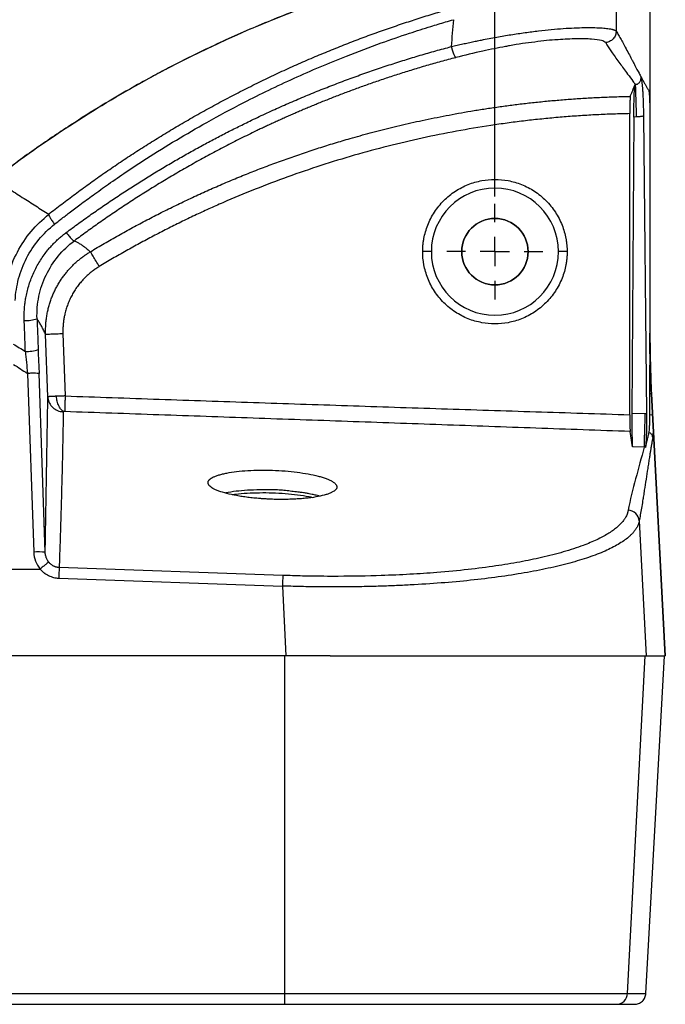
# Model space of a CAD drawing. Header units: millimetres. Extents: x 0 to 1118, y 0 to 848.
# Tile 10 of 17: x 536 to 648, y 368 to 539. Entities that reach past the tile are written whole.
import ezdxf

# ---------------------------------------------------------------- set-up
doc = ezdxf.new("R2010")
doc.units = ezdxf.units.MM
doc.linetypes.add('CENTERX2', pattern=[20.32, 12.7, -2.54, 2.54, -2.54])
doc.layers.add('CENTER', color=40, linetype='CENTERX2')
doc.layers.add('DIMENSIONS', color=140, linetype='Continuous', lineweight=25)
doc.styles.add('SLDTEXTSTYLE0', font='TXT', dxfattribs={"width": 0.75})
doc.dimstyles.new('SLDDIMSTYLE2', dxfattribs={"dimtxt": 10, "dimasz": 10, "dimexe": 0, "dimexo": 0.0625, "dimgap": 2.5, "dimtad": 0, "dimtih": 1, "dimtoh": 1, "dimdec": 1, "dimrnd": 1e-09, "dimzin": 4, "dimdsep": 46, "dimtxsty": 'SLDTEXTSTYLE0', "dimsah": 1, "dimcen": 0.09, "dimadec": 0, "dimazin": 1, "dimtfac": 1, "dimtdec": 1, "dimtofl": 0, "dimtmove": 0, "dimatfit": 3, "dimfxl": 0, "dimfrac": 2, "dimtolj": 1, "dimtzin": 12, "dimarcsym": 0})

# ---------------------------------------------------------------- blocks, each defined once
blk = doc.blocks.new('_D_3')
at = {"layer": 'DIMENSIONS'}
for p, q in [((208.36, 508.12), (208.36, 571.07)), ((618.36, 508.12), (618.36, 571.07)), ((396.74, 569.37), (393.69, 569.37)), ((393.69, 569.37), (393.69, 553.49)), ((429.99, 569.37), (433.03, 569.37)), ((433.03, 569.37), (433.03, 553.49)), ((208.36, 567.89), (388.62, 567.89)), ((618.36, 567.89), (438.11, 567.89)), ((393.69, 553.49), (396.74, 553.49)), ((433.03, 553.49), (429.99, 553.49))]:
    blk.add_line(p, q, dxfattribs=at)
for points in [[(208.36, 567.89), (218.36, 566.36), (218.36, 569.43)], [(618.36, 567.89), (608.36, 569.43), (608.36, 566.36)]]:
    blk.add_solid(points, dxfattribs=at)
at = {"layer": 'DIMENSIONS', "char_height": 10, "attachment_point": 1, "style": 'SLDTEXTSTYLE0'}
for s, insert in [('410.0', (396.74, 584.29)), ('16.14', (396.74, 566.38))]:
    blk.add_mtext(s, dxfattribs=dict(at, insert=insert))
blk = doc.blocks.new('SW_CENTERMARKSYMBOL_1')
at = {"layer": 'CENTER', "color": 0}
for p, q in [((0, 5.08), (0, 8.29)), ((0, 0), (0, 2.54)), ((-5.08, 0), (-8.29, 0)), ((0, 0), (-2.54, 0)), ((0, 0), (0, -2.54)), ((0, 0), (2.54, 0)), ((5.08, 0), (8.29, 0)), ((0, -5.08), (0, -8.29))]:
    blk.add_line(p, q, dxfattribs=at)

msp = doc.modelspace()

# ---------------------------------------------------------------- linework, layer by layer
for p, q in [((645.2, 551.45), (645.2, 484.43)), ((641.71, 470.33), (641.71, 522.45)), ((642.4, 521.87), (642.05, 470.61)), ((642.83, 521.88), (642.4, 521.87)), ((644.07, 522.01), (644.6, 470.52)), ((645.17, 522.48), (645.17, 484.43)), ((607.36, 498.56), (605.86, 498.56)), ((630.86, 498.56), (629.36, 498.56)), ((540.99, 473.43), (540.6, 484.28)), ((543.6, 484.39), (543.98, 473.58)), ((645.45, 473.96), (645.17, 484.43)), ((645.17, 484.43), (645.2, 484.43)), ((645.2, 484.43), (645.2, 484.43)), ((539.31, 481.61), (539.33, 480.9)), ((539.33, 480.9), (539.46, 477.45)), ((537.46, 477.48), (538.53, 446.54)), ((540.53, 446.51), (539.46, 477.45)), ((645.45, 473.96), (645.14, 473.94)), ((645.45, 473.96), (645.64, 470.29)), ((645.47, 473.96), (645.45, 473.96)), ((647.86, 428.56), (645.47, 473.96)), ((645.47, 473.96), (647.85, 428.56)), ((645.47, 473.96), (645.47, 473.96)), ((642.05, 470.61), (644.34, 470.53)), ((645.64, 470.29), (645.13, 470.26)), ((642.18, 464.77), (641.79, 467.42)), ((644.17, 464.7), (642.18, 464.77)), ((643.35, 451.94), (644.52, 428.56)), ((532.66, 443.62), (539.65, 443.62)), ((581.65, 442.51), (542.95, 443.88)), ((542.88, 442.03), (581.59, 440.66)), ((581.59, 440.66), (582.19, 428.56)), ((582, 428.56), (244.72, 428.56)), ((582, 370.16), (582, 428.56)), ((589.86, 428.56), (582, 428.56)), ((589.86, 428.56), (644.52, 428.56)), ((641.33, 370.16), (644.39, 428.56)), ((644.5, 370.15), (647.73, 428.56)), ((644.5, 370.16), (647.73, 428.56)), ((644.52, 428.56), (647.85, 428.56)), ((446.36, 370.16), (582, 370.16)), ((582, 370.16), (641.33, 370.16)), ((582, 368.26), (582, 370.16)), ((641.33, 370.16), (644.5, 370.16)), ((644.5, 370.15), (644.5, 370.16)), ((244.72, 368.26), (582, 368.26)), ((639.34, 368.26), (642.51, 368.26))]:
    msp.add_line(p, q)
for centre, radius, start, end in [((618.36, 498.56), 11, 0, 180), ((618.36, 498.56), 5.75, 0, 180), ((618.36, 498.56), 11, 180, 0), ((618.36, 498.56), 5.75, 180, 0), ((537.28, 492.38), 5.73, 266.2258, 288.7036), ((537.48, 486.66), 5.37, 265.8446, 289.8627), ((641.36, 451.79), 2, 4.4011, 88.1409), ((539.37, 436.68), 9.9, 83.2314, 94.8201), ((942.48, 428.21), 399.84, 177.7544, 178.0186), ((981.19, 426.84), 399.84, 177.7544, 178.0186), ((639.34, 370.26), 2, 270.0366, 357.0419)]:
    msp.add_arc(centre, radius, start, end)
for centre, major_axis, ratio, start_param, end_param in [((645.17, 460.08), (0, 19.11), 0.002739, 0.759134, 1.009), ((642.22, 469.64), (0, 5), 0.034894, 1.376347, 2.913529)]:
    msp.add_ellipse(centre, major_axis=major_axis, ratio=ratio, start_param=start_param, end_param=end_param)
for points, knots in [([(531.65, 511.11), (539.64, 517.23), (548.08, 522.78), (565.68, 532.59), (574.83, 536.85), (603.09, 547.58), (622.96, 551.98), (643.05, 553.44)], [0, 0, 0, 0, 0.25, 0.25, 0.5, 0.5, 1, 1, 1, 1]), ([(641.64, 553.28), (639.41, 553.09), (634.85, 552.71), (628.4, 551.85), (622.65, 550.94), (617.98, 550.06), (614, 549.24), (610.3, 548.4), (604.36, 546.94), (596.21, 544.64), (586.51, 541.34), (577.52, 537.79), (569.47, 534.2), (563.32, 531.14), (558.62, 528.64), (554.78, 526.5), (550.09, 523.74), (544.58, 520.28), (538.51, 516.21), (534.39, 513.13), (532.3, 511.57)], [0, 0, 0, 0, 0.0566837, 0.1155528, 0.1646197, 0.2038846, 0.2356833, 0.2674377, 0.2996982, 0.390386, 0.4814225, 0.5586697, 0.6347674, 0.7041956, 0.7324309, 0.7693583, 0.815249, 0.8701021, 0.9339171, 1, 1, 1, 1]), ([(639.34, 545.49), (639.34, 544.01), (639.35, 541.09), (639.35, 538.17), (639.35, 536.73)], [0, 0, 0, 0, 0.506852, 1, 1, 1, 1]), ([(541.13, 505.04), (541.51, 505.34), (542.26, 505.93), (543.4, 506.8), (544.55, 507.67), (545.71, 508.54), (546.88, 509.4), (548.07, 510.26), (549.26, 511.12), (550.47, 511.97), (551.7, 512.81), (552.93, 513.65), (554.17, 514.49), (555.43, 515.32), (556.7, 516.14), (557.98, 516.96), (559.27, 517.77), (560.58, 518.58), (561.9, 519.38), (563.22, 520.17), (564.57, 520.96), (565.92, 521.74), (567.28, 522.51), (568.66, 523.28), (570.05, 524.04), (571.45, 524.79), (572.87, 525.53), (574.78, 526.52), (577.18, 527.72), (580.06, 529.11), (582.94, 530.44), (585.81, 531.71), (588.66, 532.92), (591.5, 534.07), (594.32, 535.17), (597.13, 536.22), (599.92, 537.21), (602.69, 538.15), (605.43, 539.04), (608.16, 539.88), (609.97, 540.41), (610.88, 540.67)], [0, 0, 0, 0, 0.01812, 0.036331, 0.05463, 0.07302, 0.091499, 0.110068, 0.128726, 0.147474, 0.166312, 0.185239, 0.204255, 0.223362, 0.242558, 0.261843, 0.281218, 0.300683, 0.320237, 0.33988, 0.359613, 0.379436, 0.399348, 0.419349, 0.43944, 0.45962, 0.47989, 0.500249, 0.541375, 0.582054, 0.622285, 0.662069, 0.701406, 0.740296, 0.778738, 0.816734, 0.854282, 0.891383, 0.928036, 0.964242, 1, 1, 1, 1]), ([(542.15, 503.31), (542.51, 503.6), (543.36, 504.26), (544.82, 505.39), (546.67, 506.79), (548.93, 508.44), (551.59, 510.34), (554.67, 512.45), (560.27, 516.14), (567.05, 520.2), (575.59, 524.79), (583.63, 528.68), (591.59, 532.05), (598.28, 534.57), (603.16, 536.25), (606.89, 537.44), (609.43, 538.21), (610.73, 538.59), (611.18, 538.72)], [0, 0, 0, 0, 0.0176084, 0.0412715, 0.07099, 0.1067641, 0.1485937, 0.1964786, 0.2504193, 0.4062623, 0.4998869, 0.6231198, 0.7493995, 0.831723, 0.8979464, 0.9480679, 0.9820858, 1, 1, 1, 1]), ([(611.18, 538.72), (611.11, 537.93), (610.98, 536.38), (610.86, 534.82), (610.8, 534.05)], [0, 0, 0, 0, 0.505936, 1, 1, 1, 1]), ([(610.8, 534.05), (610.97, 534.09), (611.31, 534.17), (611.81, 534.29), (612.31, 534.4), (612.8, 534.52), (613.28, 534.62), (613.76, 534.73), (614.23, 534.83), (614.69, 534.93), (615.15, 535.02), (615.59, 535.11), (616.77, 535.35), (618.63, 535.7), (621.16, 536.13), (623.59, 536.49), (625.93, 536.79), (628.15, 537.02), (630.22, 537.2), (632.14, 537.31), (633.86, 537.36), (635.39, 537.36), (636.68, 537.31), (637.75, 537.22), (638.38, 537.12), (638.73, 537.04), (638.9, 536.99), (639.06, 536.93), (639.19, 536.87), (639.29, 536.81), (639.33, 536.76), (639.35, 536.73)], [0, 0, 0, 0, 0.012564, 0.024968, 0.037205, 0.049269, 0.061152, 0.072848, 0.084351, 0.095654, 0.106752, 0.117638, 0.128308, 0.192839, 0.254053, 0.316427, 0.378051, 0.439494, 0.501275, 0.562276, 0.624676, 0.685509, 0.748869, 0.809394, 0.873987, 0.892914, 0.912733, 0.933401, 0.95487, 0.977088, 1, 1, 1, 1]), ([(629.3, 535.25), (629.25, 535.25), (628.11, 535.2), (625.25, 534.86), (622.2, 534.46), (620.45, 534.11), (620.22, 534.06)], [0, 0, 0, 0, 0.020025, 0.475044, 0.93167, 1, 1, 1, 1]), ([(637.54, 534.75), (637.36, 534.88), (637, 535.14), (635.21, 535.37), (632.69, 535.45), (630.41, 535.32), (629.3, 535.25)], [0, 0, 0, 0, 0.255392, 0.510458, 0.762133, 1, 1, 1, 1]), ([(639.35, 536.73), (639.35, 536.51), (639.31, 536.28), (639.14, 535.82), (639.01, 535.59), (638.66, 535.21), (638.45, 535.05), (638, 534.83), (637.76, 534.77), (637.54, 534.75)], [0, 0, 0, 0, 0.25, 0.25, 0.5, 0.5, 0.75, 0.75, 1, 1, 1, 1]), ([(639.35, 536.73), (639.42, 536.62), (639.56, 536.39), (639.77, 536.03), (639.98, 535.66), (640.2, 535.27), (640.52, 534.7), (640.95, 533.9), (641.48, 532.91), (641.94, 532.04), (642.3, 531.35), (642.73, 530.53), (643.13, 529.78), (643.48, 529.12), (643.6, 528.91), (643.65, 528.81)], [0, 0, 0, 0, 0.047207, 0.095863, 0.145968, 0.197523, 0.250526, 0.367399, 0.50105, 0.620495, 0.685171, 0.753151, 0.922776, 0.961952, 1, 1, 1, 1]), ([(544.16, 501.87), (544.52, 502.14), (545.24, 502.68), (546.33, 503.47), (547.41, 504.25), (548.5, 505.02), (549.59, 505.79), (550.69, 506.54), (551.78, 507.28), (552.87, 508.01), (553.97, 508.73), (555.06, 509.45), (556.16, 510.15), (557.26, 510.84), (558.35, 511.52), (559.45, 512.2), (560.55, 512.86), (561.65, 513.51), (562.75, 514.16), (563.85, 514.79), (564.95, 515.41), (566.05, 516.03), (567.15, 516.64), (568.24, 517.23), (569.34, 517.82), (570.44, 518.4), (571.54, 518.97), (572.64, 519.53), (573.73, 520.08), (574.83, 520.62), (576.44, 521.41), (578.58, 522.42), (581.25, 523.64), (583.93, 524.81), (586.61, 525.93), (589.3, 527.01), (591.98, 528.04), (594.67, 529.03), (597.36, 529.98), (600.05, 530.88), (602.74, 531.74), (605.43, 532.55), (608.11, 533.33), (609.91, 533.81), (610.8, 534.05)], [0, 0, 0, 0, 0.018118, 0.036171, 0.054159, 0.072083, 0.089942, 0.107737, 0.125468, 0.143136, 0.16074, 0.178281, 0.195759, 0.213174, 0.230527, 0.247817, 0.265044, 0.282209, 0.299311, 0.316351, 0.333329, 0.350245, 0.367098, 0.38389, 0.40062, 0.417288, 0.433894, 0.450438, 0.466921, 0.483343, 0.499703, 0.53932, 0.578744, 0.617977, 0.65702, 0.695873, 0.734538, 0.773015, 0.811306, 0.849412, 0.887333, 0.925071, 0.962626, 1, 1, 1, 1]), ([(610.8, 534.05), (610.82, 534.01), (610.84, 533.91), (610.88, 533.78), (610.92, 533.64), (610.96, 533.51), (611, 533.38), (611.04, 533.26), (611.08, 533.14), (611.12, 533.03), (611.16, 532.93), (611.2, 532.83), (611.27, 532.66), (611.35, 532.48), (611.43, 532.35), (611.47, 532.27), (611.51, 532.21), (611.55, 532.17), (611.57, 532.17), (611.58, 532.16)], [0, 0, 0, 0, 0.0472512, 0.0946018, 0.1418923, 0.1889624, 0.2356537, 0.2818125, 0.3272927, 0.3719576, 0.4156819, 0.4583529, 0.4998716, 0.6552822, 0.7498802, 0.7929429, 0.8750126, 0.9449136, 1, 1, 1, 1]), ([(620.22, 534.06), (618.9, 533.82), (616.03, 533.28), (613.14, 532.56), (611.58, 532.16)], [0, 0, 0, 0, 0.458082, 1, 1, 1, 1]), ([(637.54, 534.75), (637.61, 534.63), (637.75, 534.39), (637.97, 534.04), (638.2, 533.68), (638.43, 533.32), (638.8, 532.78), (639.31, 532.06), (639.97, 531.16), (640.65, 530.25), (641.42, 529.21), (642.09, 528.29), (642.52, 527.69), (642.64, 527.51)], [0, 0, 0, 0, 0.049123, 0.098244, 0.147361, 0.196476, 0.245588, 0.371729, 0.497911, 0.618925, 0.751192, 0.926047, 1, 1, 1, 1]), ([(611.58, 532.16), (611.15, 532.05), (610.29, 531.82), (609.03, 531.47), (607.77, 531.12), (606.54, 530.77), (605.32, 530.41), (604.13, 530.04), (602.95, 529.68), (601.79, 529.31), (600.64, 528.94), (599.52, 528.57), (598.41, 528.19), (597.32, 527.82), (596.25, 527.44), (595.2, 527.07), (594.16, 526.69), (593.15, 526.31), (592.15, 525.94), (591.16, 525.56), (590.2, 525.19), (589.25, 524.81), (588.32, 524.44), (587.4, 524.06), (586.51, 523.69), (585.63, 523.33), (584.77, 522.96), (583.92, 522.6), (583.09, 522.23), (582.28, 521.88), (581.49, 521.52), (580.71, 521.17), (579.95, 520.82), (579.2, 520.47), (578.47, 520.13), (577.76, 519.8), (576.38, 519.14), (574.34, 518.14), (571.67, 516.78), (569.05, 515.39), (566.48, 513.98), (563.96, 512.54), (561.49, 511.09), (559.07, 509.61), (556.7, 508.12), (554.38, 506.61), (552.11, 505.09), (549.88, 503.56), (547.71, 502.01), (546.29, 500.96), (545.58, 500.44)], [0, 0, 0, 0, 0.018101, 0.035978, 0.053632, 0.071061, 0.088267, 0.105249, 0.122007, 0.138541, 0.154851, 0.170937, 0.186798, 0.202436, 0.217849, 0.233038, 0.248003, 0.262744, 0.27726, 0.291551, 0.305618, 0.319461, 0.333079, 0.346472, 0.359641, 0.372585, 0.385304, 0.397798, 0.410068, 0.422113, 0.433933, 0.445529, 0.456899, 0.468045, 0.478966, 0.489661, 0.500132, 0.541298, 0.582014, 0.622278, 0.662089, 0.701448, 0.740354, 0.778807, 0.816806, 0.854352, 0.891443, 0.928082, 0.964267, 1, 1, 1, 1]), ([(642.64, 527.51), (642.67, 527.51), (642.72, 527.51), (642.79, 527.52), (642.85, 527.53), (642.94, 527.55), (643.04, 527.58), (643.19, 527.66), (643.34, 527.79), (643.47, 527.96), (643.57, 528.15), (643.63, 528.36), (643.66, 528.56), (643.66, 528.71), (643.65, 528.78), (643.65, 528.81)], [0, 0, 0, 0, 0.029116, 0.055418, 0.078902, 0.099648, 0.144749, 0.197007, 0.298196, 0.421468, 0.53864, 0.687164, 0.83688, 0.944682, 1, 1, 1, 1]), ([(643.65, 528.81), (643.74, 528.64), (643.93, 528.3), (644.21, 527.8), (644.47, 527.33), (644.73, 526.89), (644.9, 526.6), (644.98, 526.47)], [0, 0, 0, 0, 0.2129418, 0.419412, 0.6194112, 0.8129402, 1, 1, 1, 1]), ([(643.65, 528.81), (643.65, 528.8), (643.66, 528.79), (643.67, 528.75), (643.68, 528.7), (643.69, 528.64), (643.7, 528.57), (643.72, 528.49), (643.73, 528.4), (643.75, 528.23), (643.78, 528.04), (643.82, 527.7), (643.87, 527.24), (643.92, 526.6), (643.95, 526.07), (643.97, 525.69), (643.99, 525.29), (644.01, 524.88), (644.03, 524.44), (644.04, 523.99), (644.05, 523.52), (644.06, 523.04), (644.07, 522.53), (644.07, 522.19), (644.07, 522.01)], [0, 0, 0, 0, 0.0164142, 0.0340253, 0.0528673, 0.072968, 0.0943501, 0.1170327, 0.1410317, 0.1663605, 0.2371779, 0.2747501, 0.409204, 0.5289956, 0.5784664, 0.6267994, 0.6742077, 0.720917, 0.7671632, 0.8131897, 0.8592429, 0.9055691, 0.9524101, 1, 1, 1, 1]), ([(641.8, 525.44), (641.87, 525.61), (642.01, 525.95), (642.16, 526.34), (642.26, 526.6), (642.33, 526.77), (642.42, 526.99), (642.52, 527.21), (642.59, 527.38), (642.63, 527.47), (642.64, 527.51)], [0, 0, 0, 0, 0.250399, 0.501051, 0.563434, 0.625838, 0.750315, 0.874628, 0.9449, 1, 1, 1, 1]), ([(642.4, 521.87), (642.4, 521.96), (642.4, 522.13), (642.41, 522.4), (642.41, 522.66), (642.41, 522.93), (642.42, 523.19), (642.42, 523.46), (642.42, 523.72), (642.43, 524.04), (642.44, 524.45), (642.45, 524.98), (642.47, 525.41), (642.48, 525.87), (642.5, 526.27), (642.52, 526.67), (642.54, 526.95), (642.57, 527.16), (642.59, 527.31), (642.61, 527.4), (642.63, 527.47), (642.64, 527.5), (642.64, 527.51)], [0, 0, 0, 0, 0.02956, 0.059599, 0.090104, 0.121062, 0.152457, 0.18427, 0.216482, 0.249072, 0.304937, 0.373644, 0.465376, 0.498213, 0.597878, 0.676603, 0.747364, 0.81079, 0.872083, 0.914003, 0.95668, 1, 1, 1, 1]), ([(642.64, 527.51), (642.64, 527.5), (642.65, 527.48), (642.65, 527.45), (642.65, 527.4), (642.65, 527.34), (642.66, 527.27), (642.66, 527.2), (642.67, 527.11), (642.67, 527.02), (642.67, 526.91), (642.68, 526.8), (642.68, 526.68), (642.69, 526.55), (642.69, 526.42), (642.7, 526.28), (642.7, 526.13), (642.71, 525.98), (642.71, 525.82), (642.72, 525.66), (642.72, 525.49), (642.73, 525.32), (642.74, 525.15), (642.74, 524.97), (642.75, 524.8), (642.75, 524.62), (642.76, 524.44), (642.76, 524.26), (642.77, 524.08), (642.77, 523.9), (642.78, 523.72), (642.78, 523.55), (642.79, 523.37), (642.79, 523.2), (642.8, 523.02), (642.8, 522.85), (642.81, 522.68), (642.81, 522.52), (642.82, 522.36), (642.82, 522.2), (642.82, 522.04), (642.83, 521.93), (642.83, 521.88)], [0, 0, 0, 0, 0.029456, 0.058953, 0.088466, 0.117969, 0.147434, 0.176836, 0.206147, 0.235342, 0.264395, 0.293282, 0.321978, 0.35046, 0.378705, 0.406691, 0.434398, 0.461807, 0.488898, 0.515656, 0.542064, 0.568107, 0.593772, 0.619047, 0.64392, 0.668382, 0.692425, 0.716041, 0.739223, 0.761966, 0.784267, 0.806122, 0.827528, 0.848484, 0.868989, 0.889044, 0.90865, 0.927807, 0.946518, 0.964785, 0.982611, 1, 1, 1, 1]), ([(548.34, 498.55), (548.74, 498.79), (549.55, 499.27), (550.76, 499.98), (551.97, 500.68), (553.19, 501.38), (554.42, 502.06), (555.65, 502.73), (556.89, 503.4), (558.13, 504.05), (559.37, 504.7), (560.62, 505.34), (561.88, 505.96), (563.14, 506.58), (564.41, 507.19), (565.68, 507.79), (566.95, 508.38), (568.23, 508.96), (569.51, 509.53), (570.8, 510.09), (572.1, 510.65), (573.39, 511.19), (574.69, 511.72), (576, 512.24), (577.31, 512.76), (578.62, 513.26), (579.94, 513.75), (581.26, 514.24), (582.58, 514.71), (583.91, 515.18), (585.24, 515.63), (586.57, 516.07), (587.91, 516.51), (589.25, 516.93), (590.6, 517.35), (591.95, 517.75), (593.42, 518.18), (595.03, 518.64), (596.8, 519.12), (598.61, 519.59), (600.46, 520.06), (602.37, 520.51), (604.32, 520.96), (606.31, 521.4), (608.36, 521.82), (610.45, 522.22), (612.58, 522.61), (614.77, 522.99), (617, 523.34), (619.27, 523.67), (621.59, 523.98), (623.96, 524.27), (626.38, 524.53), (628.84, 524.76), (631.34, 524.96), (633.9, 525.14), (636.49, 525.27), (639.13, 525.38), (640.91, 525.42), (641.8, 525.44)], [0, 0, 0, 0, 0.014261, 0.028523, 0.042786, 0.057051, 0.071317, 0.085585, 0.099854, 0.114124, 0.128396, 0.142669, 0.156944, 0.17122, 0.185497, 0.199776, 0.214056, 0.228337, 0.24262, 0.256905, 0.27119, 0.285477, 0.299766, 0.314056, 0.328347, 0.34264, 0.356934, 0.371229, 0.385526, 0.399824, 0.414123, 0.428424, 0.442726, 0.45703, 0.471335, 0.485641, 0.499949, 0.518112, 0.536709, 0.555742, 0.575209, 0.595112, 0.615449, 0.636222, 0.657429, 0.679072, 0.70115, 0.723662, 0.74661, 0.769992, 0.79381, 0.818062, 0.84275, 0.867872, 0.893429, 0.919421, 0.945846, 0.972706, 1, 1, 1, 1]), ([(641.8, 525.44), (641.8, 525.44), (641.8, 525.43), (641.79, 525.4), (641.78, 525.36), (641.78, 525.3), (641.77, 525.23), (641.76, 525.1), (641.75, 524.87), (641.73, 524.53), (641.72, 524.17), (641.72, 523.83), (641.71, 523.48), (641.71, 523.13), (641.71, 522.79), (641.71, 522.56), (641.71, 522.45)], [0, 0, 0, 0, 0.035072, 0.072727, 0.11303, 0.156032, 0.201764, 0.250229, 0.374228, 0.500059, 0.591649, 0.680673, 0.766462, 0.848497, 0.926415, 1, 1, 1, 1]), ([(644.98, 526.47), (644.98, 526.46), (644.99, 526.44), (645, 526.41), (645.01, 526.37), (645.02, 526.31), (645.03, 526.25), (645.04, 526.17), (645.06, 526.06), (645.07, 525.91), (645.09, 525.7), (645.1, 525.47), (645.12, 525.2), (645.13, 524.91), (645.14, 524.6), (645.15, 524.26), (645.16, 523.92), (645.16, 523.58), (645.17, 523.22), (645.17, 522.85), (645.17, 522.61), (645.17, 522.48)], [0, 0, 0, 0, 0.03544, 0.070534, 0.105375, 0.140059, 0.174685, 0.209349, 0.244149, 0.306702, 0.369286, 0.433676, 0.497059, 0.560849, 0.625587, 0.689157, 0.752253, 0.813622, 0.875008, 0.936956, 1, 1, 1, 1]), ([(641.71, 522.45), (641.23, 522.44), (640.28, 522.42), (638.86, 522.38), (637.44, 522.32), (636.02, 522.26), (634.6, 522.18), (633.18, 522.09), (631.76, 521.99), (630.35, 521.88), (628.93, 521.76), (627.52, 521.63), (626.11, 521.49), (624.7, 521.34), (623.29, 521.17), (621.88, 521), (620.47, 520.81), (619.07, 520.62), (616.14, 520.19), (611.69, 519.44), (605.76, 518.24), (599.86, 516.85), (594.01, 515.27), (588.22, 513.49), (582.5, 511.53), (576.84, 509.39), (572.3, 507.49), (568.83, 505.95), (566.41, 504.83), (563.99, 503.67), (561.6, 502.48), (559.22, 501.25), (556.86, 499.99), (554.52, 498.69), (552.19, 497.36), (550.66, 496.44), (549.89, 495.98)], [0, 0, 0, 0, 0.014736, 0.029463, 0.044182, 0.058893, 0.073598, 0.088297, 0.102991, 0.117681, 0.132367, 0.147052, 0.161735, 0.176418, 0.191101, 0.205785, 0.220471, 0.23516, 0.249853, 0.312413, 0.37501, 0.437762, 0.5004, 0.563001, 0.625719, 0.688217, 0.7507, 0.778391, 0.80607, 0.833744, 0.861418, 0.889099, 0.916791, 0.944502, 0.972236, 1, 1, 1, 1]), ([(644.07, 522.01), (643.99, 522), (643.83, 521.97), (643.58, 521.94), (643.33, 521.91), (643.08, 521.89), (642.91, 521.89), (642.83, 521.88)], [0, 0, 0, 0, 0.200033, 0.399843, 0.599635, 0.799619, 1, 1, 1, 1]), ([(531.65, 511.11), (532.48, 510.58), (534.13, 509.52), (536.54, 507.98), (538.87, 506.49), (540.38, 505.52), (541.13, 505.04)], [0, 0, 0, 0, 0.2628692, 0.5171589, 0.7628695, 1, 1, 1, 1]), ([(605.86, 498.56), (605.86, 498.67), (605.87, 498.89), (605.88, 499.21), (605.9, 499.54), (605.93, 499.87), (605.97, 500.19), (606.01, 500.51), (606.12, 501.13), (606.33, 502.02), (606.73, 503.18), (607.24, 504.32), (608.1, 505.79), (609.46, 507.46), (611.46, 509.09), (613.7, 510.25), (616.03, 510.92), (618.36, 511.13), (620.7, 510.92), (623.03, 510.25), (625.27, 509.09), (627.26, 507.46), (628.62, 505.79), (629.48, 504.32), (630, 503.19), (630.4, 502.02), (630.62, 501.05), (630.75, 500.27), (630.81, 499.7), (630.86, 499.13), (630.86, 498.75), (630.86, 498.56)], [0, 0, 0, 0, 0.008343, 0.016672, 0.024993, 0.033311, 0.041633, 0.049965, 0.058311, 0.0892, 0.120102, 0.152279, 0.18447, 0.250119, 0.315767, 0.380052, 0.441771, 0.500002, 0.558232, 0.619951, 0.684236, 0.749885, 0.815534, 0.847711, 0.879901, 0.91079, 0.941693, 0.956282, 0.970843, 0.985405, 1, 1, 1, 1]), ([(534.04, 493.52), (534.08, 493.83), (534.32, 495.58), (535.63, 498.53), (537.92, 502.19), (540.06, 504.09), (541.13, 505.04)], [0, 0, 0, 0, 0.0680693, 0.3818134, 0.6899393, 1, 1, 1, 1]), ([(541.13, 505.04), (541.12, 505.01), (541.13, 504.94), (541.21, 504.73), (541.28, 504.59), (541.47, 504.26), (541.6, 504.07), (541.87, 503.68), (542.01, 503.49), (542.15, 503.31)], [0, 0, 0, 0, 0.25, 0.25, 0.5, 0.5, 0.75, 0.75, 1, 1, 1, 1]), ([(535.34, 490.1), (535.4, 491.38), (535.6, 492.65), (536.26, 495.12), (536.73, 496.32), (537.9, 498.59), (538.61, 499.66), (540.23, 501.63), (541.15, 502.52), (542.15, 503.31)], [0, 0, 0, 0, 0.25, 0.25, 0.5, 0.5, 0.75, 0.75, 1, 1, 1, 1]), ([(536.9, 486.66), (536.89, 486.81), (536.88, 487.1), (536.89, 487.54), (536.9, 487.98), (536.92, 488.42), (536.95, 488.85), (536.99, 489.29), (537.04, 489.72), (537.1, 490.16), (537.18, 490.59), (537.37, 491.6), (537.79, 493.16), (538.62, 495.19), (539.68, 497.11), (540.68, 498.49), (541.47, 499.42), (541.97, 499.95), (542.48, 500.46), (543.02, 500.95), (543.57, 501.43), (543.96, 501.72), (544.16, 501.87)], [0, 0, 0, 0, 0.024998, 0.049963, 0.074907, 0.099842, 0.12478, 0.149733, 0.174712, 0.199729, 0.224795, 0.249921, 0.374868, 0.500136, 0.624933, 0.750296, 0.791745, 0.833211, 0.87473, 0.916342, 0.958085, 1, 1, 1, 1]), ([(544.16, 501.87), (544.3, 501.68), (544.45, 501.49), (544.76, 501.12), (544.92, 500.94), (545.19, 500.66), (545.31, 500.56), (545.49, 500.44), (545.55, 500.43), (545.58, 500.44)], [0, 0, 0, 0, 0.25, 0.25, 0.5, 0.5, 0.75, 0.75, 1, 1, 1, 1]), ([(539.11, 486.95), (539.07, 488.25), (539.18, 489.56), (539.7, 492.1), (540.12, 493.34), (541.24, 495.67), (541.95, 496.77), (543.59, 498.77), (544.54, 499.67), (545.58, 500.44)], [0, 0, 0, 0, 0.25, 0.25, 0.5, 0.5, 0.75, 0.75, 1, 1, 1, 1]), ([(545.58, 500.44), (545.66, 500.4), (545.82, 500.33), (546.06, 500.2), (546.3, 500.06), (546.55, 499.91), (546.8, 499.75), (547.05, 499.58), (547.3, 499.39), (547.56, 499.2), (547.82, 499), (548.08, 498.78), (548.25, 498.63), (548.34, 498.55)], [0, 0, 0, 0, 0.0853583, 0.1718261, 0.2594039, 0.3480919, 0.4378904, 0.5287994, 0.620819, 0.7139491, 0.8081895, 0.9035399, 1, 1, 1, 1]), ([(540.6, 484.28), (540.6, 484.42), (540.59, 484.69), (540.59, 485.11), (540.61, 485.52), (540.63, 485.93), (540.66, 486.33), (540.7, 486.73), (540.76, 487.13), (540.82, 487.53), (540.89, 487.92), (540.97, 488.31), (541.06, 488.7), (541.16, 489.08), (541.27, 489.45), (541.39, 489.82), (541.51, 490.19), (541.64, 490.55), (541.79, 490.91), (541.93, 491.26), (542.09, 491.61), (542.25, 491.95), (542.42, 492.28), (542.6, 492.61), (542.79, 492.93), (542.98, 493.25), (543.17, 493.56), (543.37, 493.86), (543.58, 494.16), (543.8, 494.45), (544.02, 494.74), (544.24, 495.01), (544.47, 495.29), (544.7, 495.55), (544.94, 495.81), (545.18, 496.06), (545.43, 496.31), (545.68, 496.54), (545.93, 496.78), (546.19, 497), (546.45, 497.22), (546.71, 497.43), (546.98, 497.63), (547.25, 497.83), (547.52, 498.02), (547.79, 498.21), (548.06, 498.38), (548.25, 498.5), (548.34, 498.55)], [0, 0, 0, 0, 0.024361, 0.04861, 0.072747, 0.096769, 0.120675, 0.144464, 0.168136, 0.19169, 0.215128, 0.238449, 0.261653, 0.284741, 0.307713, 0.330568, 0.353307, 0.375929, 0.398434, 0.420821, 0.443092, 0.465246, 0.487282, 0.509202, 0.531004, 0.552689, 0.574256, 0.595706, 0.617039, 0.638255, 0.659353, 0.680333, 0.701195, 0.72194, 0.742567, 0.763076, 0.783467, 0.80374, 0.823897, 0.843935, 0.863857, 0.883662, 0.903349, 0.922918, 0.942369, 0.9617, 0.98091, 1, 1, 1, 1]), ([(549.89, 495.98), (549.71, 496.28), (549.52, 496.6), (549.14, 497.22), (548.96, 497.52), (548.66, 498.02), (548.54, 498.22), (548.39, 498.48), (548.35, 498.54), (548.34, 498.55)], [0, 0, 0, 0, 0.25, 0.25, 0.5, 0.5, 0.75, 0.75, 1, 1, 1, 1]), ([(630.86, 498.56), (630.86, 498.45), (630.86, 498.23), (630.85, 497.91), (630.83, 497.58), (630.8, 497.26), (630.76, 496.93), (630.71, 496.61), (630.61, 496), (630.4, 495.1), (630, 493.94), (629.48, 492.8), (628.62, 491.33), (627.26, 489.66), (625.27, 488.04), (623.03, 486.87), (620.7, 486.2), (618.36, 485.99), (616.03, 486.2), (613.7, 486.87), (611.46, 488.04), (609.46, 489.66), (608.1, 491.33), (607.24, 492.8), (606.73, 493.94), (606.33, 495.1), (606.1, 496.07), (605.98, 496.85), (605.91, 497.42), (605.87, 497.99), (605.87, 498.37), (605.86, 498.56)], [0, 0, 0, 0, 0.008343, 0.016672, 0.024993, 0.033311, 0.041633, 0.049965, 0.058311, 0.0892, 0.120102, 0.152279, 0.18447, 0.250119, 0.315767, 0.380052, 0.441771, 0.500002, 0.558232, 0.619951, 0.684236, 0.749885, 0.815534, 0.847711, 0.879901, 0.91079, 0.941693, 0.956282, 0.970843, 0.985405, 1, 1, 1, 1]), ([(549.89, 495.98), (549.79, 495.92), (549.59, 495.8), (549.3, 495.61), (549.02, 495.41), (548.74, 495.21), (548.47, 495), (548.2, 494.78), (547.94, 494.55), (547.69, 494.32), (547.44, 494.08), (547.08, 493.71), (546.62, 493.19), (546.08, 492.51), (545.6, 491.8), (545.16, 491.05), (544.77, 490.27), (544.43, 489.47), (544.15, 488.65), (543.94, 487.87), (543.79, 487.14), (543.69, 486.46), (543.62, 485.77), (543.59, 485.08), (543.6, 484.62), (543.6, 484.39)], [0, 0, 0, 0, 0.025195, 0.050293, 0.075313, 0.100271, 0.125186, 0.150075, 0.174957, 0.19985, 0.224772, 0.24974, 0.312082, 0.374513, 0.437383, 0.499928, 0.562439, 0.625359, 0.68777, 0.75017, 0.80006, 0.849845, 0.899667, 0.949672, 1, 1, 1, 1]), ([(537.1, 481.3), (537.06, 482.19), (537, 483.97), (536.93, 485.76), (536.9, 486.66)], [0, 0, 0, 0, 0.49514, 1, 1, 1, 1]), ([(540.6, 484.28), (540.55, 484.4), (540.43, 484.63), (540.25, 484.97), (540.08, 485.3), (539.92, 485.61), (539.75, 485.9), (539.59, 486.19), (539.43, 486.46), (539.27, 486.71), (539.16, 486.87), (539.11, 486.95)], [0, 0, 0, 0, 0.117344, 0.233129, 0.347356, 0.460025, 0.571136, 0.680689, 0.788684, 0.895121, 1, 1, 1, 1]), ([(539.11, 486.95), (539.15, 486.05), (539.21, 484.27), (539.28, 482.49), (539.31, 481.61)], [0, 0, 0, 0, 0.504587, 1, 1, 1, 1]), ([(540.6, 484.28), (540.61, 484.28), (540.68, 484.28), (540.97, 484.29), (541.2, 484.3), (541.79, 484.32), (542.14, 484.33), (542.87, 484.36), (543.25, 484.37), (543.6, 484.39)], [0, 0, 0, 0, 0.25, 0.25, 0.5, 0.5, 0.75, 0.75, 1, 1, 1, 1]), ([(645.17, 484.43), (645.17, 483.54), (645.16, 481.78), (645.15, 479.08), (645.14, 476.47), (645.14, 474.74), (645.14, 473.94)], [0, 0, 0, 0, 0.253607, 0.504781, 0.773867, 1, 1, 1, 1]), ([(534.99, 482.57), (535.34, 482.36), (536.04, 481.94), (536.75, 481.51), (537.1, 481.3)], [0, 0, 0, 0, 0.5015684, 1, 1, 1, 1]), ([(539.46, 477.45), (539.45, 477.46), (539.41, 477.47), (539.21, 477.49), (539.06, 477.5), (538.67, 477.5), (538.43, 477.5), (537.95, 477.5), (537.69, 477.49), (537.46, 477.48)], [0, 0, 0, 0, 0.25, 0.25, 0.5, 0.5, 0.75, 0.75, 1, 1, 1, 1]), ([(540.53, 446.51), (540.55, 447.8), (540.6, 450.38), (540.66, 454.25), (540.73, 458.1), (540.79, 461.95), (540.86, 465.78), (540.92, 469.61), (540.97, 472.15), (540.99, 473.43)], [0, 0, 0, 0, 0.142857, 0.285714, 0.428571, 0.571428, 0.714285, 0.857142, 1, 1, 1, 1]), ([(542.46, 473.52), (542.42, 473.52), (542.33, 473.52), (542.21, 473.51), (542.09, 473.51), (541.98, 473.5), (541.77, 473.49), (541.49, 473.47), (541.27, 473.46), (541.13, 473.45), (541.05, 473.44), (541, 473.43), (540.99, 473.43), (540.99, 473.43)], [0, 0, 0, 0, 0.048999, 0.097613, 0.145777, 0.193426, 0.2405, 0.431795, 0.620533, 0.686568, 0.810443, 0.916118, 1, 1, 1, 1]), ([(540.99, 473.43), (541, 473.15), (541.06, 472.85), (541.28, 472.27), (541.46, 471.99), (541.9, 471.5), (542.16, 471.3), (542.74, 471), (543.04, 470.9), (543.34, 470.86)], [0, 0, 0, 0, 0.25, 0.25, 0.5, 0.5, 0.75, 0.75, 1, 1, 1, 1]), ([(543.98, 473.58), (543.93, 473.58), (543.81, 473.57), (543.63, 473.57), (543.46, 473.56), (543.28, 473.55), (543.11, 473.55), (542.94, 473.54), (542.78, 473.53), (542.62, 473.53), (542.51, 473.52), (542.46, 473.52)], [0, 0, 0, 0, 0.109278, 0.219525, 0.330534, 0.442085, 0.553954, 0.665911, 0.777724, 0.889163, 1, 1, 1, 1]), ([(543.77, 470.87), (543.62, 470.93), (543.47, 471.05), (543.16, 471.37), (543.02, 471.59), (542.78, 472.09), (542.68, 472.37), (542.53, 472.95), (542.49, 473.24), (542.46, 473.52)], [0, 0, 0, 0, 0.25, 0.25, 0.5, 0.5, 0.75, 0.75, 1, 1, 1, 1]), ([(543.98, 473.58), (543.97, 473.3), (543.96, 473), (543.94, 472.41), (543.93, 472.13), (543.92, 471.62), (543.91, 471.4), (543.9, 471.06), (543.89, 470.94), (543.89, 470.87)], [0, 0, 0, 0, 0.25, 0.25, 0.5, 0.5, 0.75, 0.75, 1, 1, 1, 1]), ([(543.98, 473.58), (549.41, 473.39), (560.27, 473.01), (576.56, 472.46), (592.84, 471.91), (609.13, 471.37), (625.42, 470.85), (636.28, 470.5), (641.71, 470.33)], [0, 0, 0, 0, 0.166667, 0.333334, 0.500001, 0.666667, 0.833334, 1, 1, 1, 1]), ([(543.66, 470.83), (543.63, 469.55), (543.59, 466.98), (543.51, 463.13), (543.41, 459.28), (543.31, 455.43), (543.2, 451.58), (543.08, 447.73), (542.99, 445.16), (542.95, 443.88)], [0, 0, 0, 0, 0.142858, 0.285715, 0.428572, 0.571429, 0.714286, 0.857143, 1, 1, 1, 1]), ([(543.34, 470.86), (543.4, 470.86), (543.47, 470.86), (543.6, 470.86), (543.65, 470.86), (543.7, 470.86)], [0, 0, 0, 0, 0.5, 0.5, 1, 1, 1, 1]), ([(543.7, 470.86), (543.69, 470.86), (543.68, 470.85), (543.66, 470.84), (543.66, 470.83), (543.66, 470.83)], [0, 0, 0, 0, 0.315485, 0.644847, 1, 1, 1, 1]), ([(543.77, 470.87), (543.76, 470.87), (543.74, 470.87), (543.72, 470.86), (543.71, 470.86), (543.7, 470.86)], [0, 0, 0, 0, 0.457814, 0.730865, 1, 1, 1, 1]), ([(543.89, 470.87), (543.87, 470.87), (543.83, 470.88), (543.79, 470.87), (543.77, 470.87)], [0, 0, 0, 0, 0.507406, 1, 1, 1, 1]), ([(641.79, 467.42), (636.35, 467.61), (625.47, 468), (609.15, 468.58), (592.84, 469.16), (576.52, 469.73), (560.21, 470.3), (549.33, 470.68), (543.89, 470.87)], [0, 0, 0, 0, 0.1666663, 0.3333328, 0.4999993, 0.6666659, 0.8333328, 1, 1, 1, 1]), ([(644.34, 470.53), (644.34, 470.46), (644.34, 470.32), (644.34, 470.09), (644.34, 469.84), (644.33, 469.6), (644.32, 469.35), (644.3, 469.03), (644.28, 468.55), (644.25, 467.78), (644.23, 466.91), (644.2, 466.08), (644.19, 465.6), (644.18, 465.25), (644.18, 465.02), (644.17, 464.84), (644.17, 464.75), (644.17, 464.71), (644.17, 464.7)], [0, 0, 0, 0, 0.027964, 0.058131, 0.090509, 0.125101, 0.153367, 0.187683, 0.250242, 0.341421, 0.500012, 0.624938, 0.749865, 0.791498, 0.874915, 0.942762, 0.984463, 1, 1, 1, 1]), ([(644.34, 470.53), (644.39, 470.53), (644.48, 470.53), (644.56, 470.52), (644.6, 470.52)], [0, 0, 0, 0, 0.555894, 1, 1, 1, 1]), ([(644.6, 470.52), (644.61, 470.21), (644.61, 469.89), (644.61, 469.25), (644.61, 468.93), (644.6, 468.3), (644.6, 468), (644.58, 467.4), (644.58, 467.12), (644.56, 466.58), (644.55, 466.33), (644.52, 465.86), (644.51, 465.65), (644.48, 465.28), (644.47, 465.12), (644.44, 464.86), (644.42, 464.75), (644.41, 464.68)], [0, 0, 0, 0, 0.125, 0.125, 0.25, 0.25, 0.375, 0.375, 0.5, 0.5, 0.625, 0.625, 0.75, 0.75, 0.875, 0.875, 1, 1, 1, 1]), ([(641.71, 470.33), (641.71, 469.99), (641.71, 469.66), (641.72, 469.03), (641.72, 468.73), (641.74, 468.21), (641.74, 467.98), (641.76, 467.62), (641.77, 467.49), (641.79, 467.42)], [0, 0, 0, 0, 0.25, 0.25, 0.5, 0.5, 0.75, 0.75, 1, 1, 1, 1]), ([(645.13, 470.26), (645.13, 469.91), (645.13, 469.57), (645.11, 468.91), (645.1, 468.61), (645.08, 468.07), (645.07, 467.84), (645.04, 467.47), (645.02, 467.34), (645, 467.26)], [0, 0, 0, 0, 0.25, 0.25, 0.5, 0.5, 0.75, 0.75, 1, 1, 1, 1]), ([(645.64, 470.29), (645.64, 470.22), (645.65, 470.09), (645.66, 469.9), (645.67, 469.71), (645.68, 469.52), (645.68, 469.33), (645.69, 469.15), (645.7, 468.81), (645.72, 468.34), (645.73, 467.78), (645.73, 467.29), (645.72, 466.96), (645.71, 466.73), (645.7, 466.59), (645.69, 466.48), (645.69, 466.42), (645.68, 466.39)], [0, 0, 0, 0, 0.036337, 0.072378, 0.108206, 0.143904, 0.179559, 0.215257, 0.251081, 0.376564, 0.501058, 0.625217, 0.750451, 0.812673, 0.8747, 0.936992, 1, 1, 1, 1]), ([(645, 467.26), (644.95, 467.05), (644.85, 466.62), (644.65, 465.76), (644.51, 465.12), (644.41, 464.68)], [0, 0, 0, 0, 0.248466, 0.5, 1, 1, 1, 1]), ([(645.68, 466.39), (645.67, 466.57), (645.61, 466.76), (645.42, 467), (645.35, 467.07), (645.18, 467.19), (645.09, 467.23), (645, 467.26)], [0, 0, 0, 0, 0.5, 0.5, 0.75, 0.75, 1, 1, 1, 1]), ([(645.68, 466.39), (645.65, 466.22), (645.59, 465.87), (645.5, 465.33), (645.4, 464.77), (645.3, 464.17), (645.2, 463.54), (645.09, 462.83), (644.96, 461.99), (644.76, 460.75), (644.52, 459.15), (644.27, 457.56), (644.08, 456.32), (643.91, 455.28), (643.73, 454.17), (643.54, 453.01), (643.41, 452.29), (643.35, 451.94)], [0, 0, 0, 0, 0.03747, 0.076458, 0.116964, 0.158988, 0.20253, 0.247591, 0.307113, 0.373541, 0.500832, 0.628019, 0.694221, 0.753657, 0.841788, 0.923902, 1, 1, 1, 1]), ([(644.41, 464.68), (644.37, 464.69), (644.29, 464.7), (644.21, 464.7), (644.17, 464.7)], [0, 0, 0, 0, 0.46081, 1, 1, 1, 1]), ([(568.71, 458.57), (568.71, 458.6), (568.72, 458.65), (568.73, 458.72), (568.76, 458.8), (568.79, 458.87), (568.84, 458.94), (568.89, 459.02), (568.96, 459.09), (569.03, 459.16), (569.12, 459.23), (569.21, 459.3), (569.32, 459.37), (569.43, 459.43), (569.65, 459.55), (570.01, 459.71), (570.57, 459.9), (571.23, 460.08), (572.21, 460.29), (573.62, 460.51), (575.56, 460.68), (577.67, 460.75), (579.86, 460.73), (582.05, 460.61), (584.15, 460.39), (586.1, 460.09), (587.51, 459.78), (588.5, 459.51), (589.15, 459.29), (589.71, 459.06), (590.11, 458.85), (590.39, 458.68), (590.59, 458.54), (590.74, 458.4), (590.86, 458.26), (590.95, 458.11), (591, 457.97), (591.01, 457.88), (591.01, 457.83)], [0, 0, 0, 0, 0.009687, 0.019329, 0.028935, 0.038512, 0.04807, 0.057618, 0.067164, 0.076718, 0.086288, 0.095883, 0.105513, 0.115185, 0.124908, 0.156272, 0.187487, 0.218714, 0.249981, 0.312429, 0.374892, 0.43735, 0.499815, 0.562331, 0.624848, 0.68735, 0.749838, 0.781108, 0.812371, 0.843592, 0.874993, 0.893021, 0.910897, 0.92868, 0.946424, 0.964187, 0.982027, 1, 1, 1, 1]), ([(579.86, 455.69), (579.76, 455.69), (579.55, 455.7), (579.23, 455.71), (578.92, 455.73), (578.61, 455.75), (578.3, 455.77), (577.99, 455.79), (577.43, 455.83), (576.62, 455.9), (575.59, 456.02), (574.6, 456.16), (573.34, 456.37), (571.93, 456.68), (570.76, 457.04), (570.01, 457.34), (569.55, 457.58), (569.18, 457.82), (568.95, 458.03), (568.83, 458.2), (568.76, 458.32), (568.72, 458.45), (568.72, 458.53), (568.71, 458.57)], [0, 0, 0, 0, 0.018013, 0.035963, 0.053865, 0.071732, 0.089579, 0.10742, 0.12527, 0.187693, 0.250226, 0.3128, 0.37543, 0.500338, 0.625124, 0.68759, 0.750096, 0.812532, 0.874878, 0.906051, 0.937244, 0.968535, 1, 1, 1, 1]), ([(579.91, 457.3), (579.16, 457.3), (577.66, 457.31), (575.5, 457.29), (573.54, 457.07), (572.26, 456.91), (571.76, 456.78), (571.72, 456.77)], [0, 0, 0, 0, 0.244206, 0.488809, 0.733368, 0.978022, 1, 1, 1, 1]), ([(572.92, 456.48), (573.12, 456.52), (573.88, 456.64), (575.47, 456.77), (577.6, 456.85), (579.85, 456.83), (582.09, 456.7), (584.22, 456.48), (585.82, 456.24), (586.59, 456.07), (586.79, 456.02)], [0, 0, 0, 0, 0.053075, 0.201807, 0.350539, 0.499274, 0.648009, 0.796741, 0.945473, 1, 1, 1, 1]), ([(591.01, 457.83), (591.01, 457.81), (591.01, 457.76), (591, 457.69), (590.98, 457.62), (590.94, 457.55), (590.91, 457.48), (590.86, 457.41), (590.75, 457.29), (590.55, 457.12), (590.18, 456.9), (589.71, 456.69), (588.96, 456.43), (587.8, 456.15), (586.38, 455.94), (585.13, 455.81), (584.14, 455.74), (583.11, 455.69), (582.22, 455.67), (581.5, 455.66), (580.96, 455.67), (580.41, 455.67), (580.05, 455.68), (579.86, 455.69)], [0, 0, 0, 0, 0.017994, 0.035923, 0.053801, 0.071643, 0.089462, 0.107274, 0.125093, 0.187407, 0.249873, 0.312358, 0.374865, 0.499678, 0.624611, 0.687215, 0.749824, 0.812321, 0.87477, 0.90598, 0.937203, 0.968518, 1, 1, 1, 1]), ([(588.01, 456.23), (587.98, 456.24), (587.8, 456.29), (587.37, 456.4), (586.8, 456.53), (586.19, 456.65), (585.56, 456.76), (584.9, 456.86), (584.11, 456.96), (583.21, 457.06), (582.13, 457.19), (581.02, 457.31), (580.28, 457.31), (579.91, 457.3)], [0, 0, 0, 0, 0.017079, 0.091636, 0.192843, 0.262944, 0.344277, 0.438675, 0.508722, 0.631577, 0.754523, 0.877393, 1, 1, 1, 1]), ([(641.43, 453.78), (641.42, 453.73), (641.4, 453.63), (641.36, 453.47), (641.31, 453.31), (641.26, 453.16), (641.17, 452.94), (641.03, 452.63), (640.77, 452.21), (640.29, 451.58), (639.41, 450.72), (637.96, 449.69), (636.04, 448.67), (633.52, 447.61), (630.35, 446.57), (626.64, 445.62), (622.7, 444.81), (618.47, 444.12), (613.68, 443.5), (608.69, 443.02), (603.64, 442.68), (597.97, 442.43), (592.95, 442.34), (588.83, 442.35), (586.77, 442.37), (584.4, 442.42), (582.79, 442.47), (581.65, 442.51)], [0, 0, 0, 0, 0.007551, 0.015096, 0.022635, 0.030169, 0.037697, 0.054768, 0.075065, 0.099649, 0.149467, 0.205141, 0.260415, 0.317606, 0.387538, 0.453838, 0.512485, 0.572111, 0.635601, 0.702742, 0.757447, 0.814025, 0.896245, 0.923389, 0.948008, 0.96329, 1, 1, 1, 1]), ([(643.35, 451.94), (643.34, 451.88), (643.32, 451.76), (643.27, 451.58), (643.21, 451.41), (643.14, 451.23), (643.06, 451.06), (642.98, 450.89), (642.88, 450.72), (642.78, 450.55), (642.67, 450.39), (642.55, 450.23), (642.42, 450.07), (642.29, 449.91), (642.14, 449.75), (641.99, 449.6), (641.84, 449.45), (641.49, 449.13), (640.9, 448.65), (639.97, 448.03), (638.92, 447.44), (637.35, 446.67), (635.07, 445.76), (631.82, 444.75), (628.15, 443.84), (624.05, 443.02), (619.61, 442.31), (614.82, 441.71), (609.75, 441.23), (605.31, 440.93), (601.67, 440.75), (598.89, 440.64), (596.07, 440.57), (593.7, 440.53), (591.79, 440.52), (590.35, 440.52), (588.9, 440.52), (587.45, 440.53), (585.99, 440.55), (584.52, 440.58), (583.06, 440.62), (582.08, 440.65), (581.59, 440.66)], [0, 0, 0, 0, 0.0087413, 0.0174086, 0.0260018, 0.0345209, 0.0429661, 0.0513371, 0.0596342, 0.0678573, 0.0760064, 0.0840816, 0.0920828, 0.1000101, 0.1078635, 0.115643, 0.1233486, 0.1309804, 0.1644021, 0.1970483, 0.228921, 0.2600221, 0.3244982, 0.3868494, 0.4499278, 0.5115676, 0.5735196, 0.634566, 0.6957191, 0.7564677, 0.786854, 0.8172381, 0.8476254, 0.8780215, 0.8931683, 0.9083425, 0.9235447, 0.9387756, 0.954036, 0.9693264, 0.9846475, 1, 1, 1, 1]), ([(538.53, 446.54), (538.55, 446.01), (538.66, 445.49), (539.04, 444.49), (539.31, 444.03), (539.65, 443.62)], [0, 0, 0, 0, 0.5, 0.5, 1, 1, 1, 1]), ([(541.15, 444.8), (541.12, 444.84), (541.05, 444.93), (540.96, 445.08), (540.87, 445.23), (540.78, 445.4), (540.7, 445.6), (540.62, 445.85), (540.56, 446.16), (540.54, 446.39), (540.53, 446.51)], [0, 0, 0, 0, 0.087773, 0.180218, 0.277312, 0.379014, 0.48532, 0.630718, 0.80236, 1, 1, 1, 1]), ([(541.15, 444.8), (541.12, 444.79), (541.06, 444.75), (540.89, 444.62), (540.77, 444.53), (540.49, 444.31), (540.32, 444.17), (539.99, 443.9), (539.81, 443.76), (539.65, 443.62)], [0, 0, 0, 0, 0.25, 0.25, 0.5, 0.5, 0.75, 0.75, 1, 1, 1, 1]), ([(539.65, 443.62), (539.69, 443.57), (539.77, 443.48), (539.9, 443.34), (540.04, 443.21), (540.18, 443.09), (540.31, 442.98), (540.48, 442.85), (540.74, 442.67), (541.11, 442.47), (541.54, 442.29), (541.98, 442.15), (542.38, 442.07), (542.68, 442.04), (542.83, 442.03), (542.88, 442.03)], [0, 0, 0, 0, 0.050405, 0.100888, 0.151435, 0.202033, 0.252669, 0.289392, 0.378652, 0.505988, 0.631003, 0.756237, 0.877832, 0.963256, 1, 1, 1, 1]), ([(542.95, 443.88), (542.9, 443.88), (542.81, 443.88), (542.67, 443.9), (542.53, 443.93), (542.39, 443.96), (542.25, 444.01), (542.11, 444.06), (541.95, 444.14), (541.76, 444.25), (541.55, 444.4), (541.34, 444.58), (541.22, 444.73), (541.15, 444.8)], [0, 0, 0, 0, 0.066971, 0.134452, 0.202443, 0.270941, 0.339948, 0.40948, 0.479578, 0.600116, 0.726998, 0.86033, 1, 1, 1, 1]), ([(642.51, 368.26), (642.76, 368.26), (643.01, 368.31), (643.48, 368.5), (643.7, 368.64), (644.06, 368.98), (644.21, 369.19), (644.42, 369.65), (644.49, 369.9), (644.5, 370.16)], [0, 0, 0, 0, 0.25, 0.25, 0.5, 0.5, 0.75, 0.75, 1, 1, 1, 1]), ([(582, 368.26), (596.71, 368.26), (610.86, 368.26), (632.19, 368.26), (638.57, 368.26), (639.34, 368.26)], [0, 0, 0, 0, 0.5, 0.5, 1, 1, 1, 1])]:
    msp.add_open_spline(points, degree=3, knots=knots)
for points in [[(645.45, 473.96), (645.26, 477.45), (645.17, 480.94), (645.17, 484.43)], [(645.2, 484.43), (645.2, 480.94), (645.29, 477.45), (645.47, 473.96)], [(537.1, 481.3), (537.22, 480.04), (537.34, 478.76), (537.46, 477.48)], [(535.04, 479.04), (535.85, 478.52), (536.65, 478), (537.46, 477.48)], [(543.34, 470.86), (543.45, 470.84), (543.55, 470.83), (543.66, 470.83)], [(644.17, 464.7), (643.3, 461.06), (642.07, 457.44), (641.43, 453.78)]]:
    msp.add_open_spline(points, degree=3)
at = {"layer": 'DIMENSIONS'}
msp.add_circle((618.36, 498.56), 5.75, dxfattribs=at)

# ---------------------------------------------------------------- block references
at = {"layer": 'CENTER'}
msp.add_blockref('SW_CENTERMARKSYMBOL_1', (618.36, 498.56), dxfattribs=at)

# ---------------------------------------------------------------- dimensions: what is measured, and where the dimension line sits
at = {"layer": 'DIMENSIONS'}
dim = msp.add_linear_dim(base=(618.36, 567.89), p1=(208.36, 506.85), p2=(618.36, 506.85), dimstyle='SLDDIMSTYLE2', dxfattribs=at)
dim.commit()
dim.dimension.update_dxf_attribs({"geometry": '_D_3', "text_midpoint": (413.36, 567.89), "dimtype": 160})

doc.saveas('drawing.dxf')
